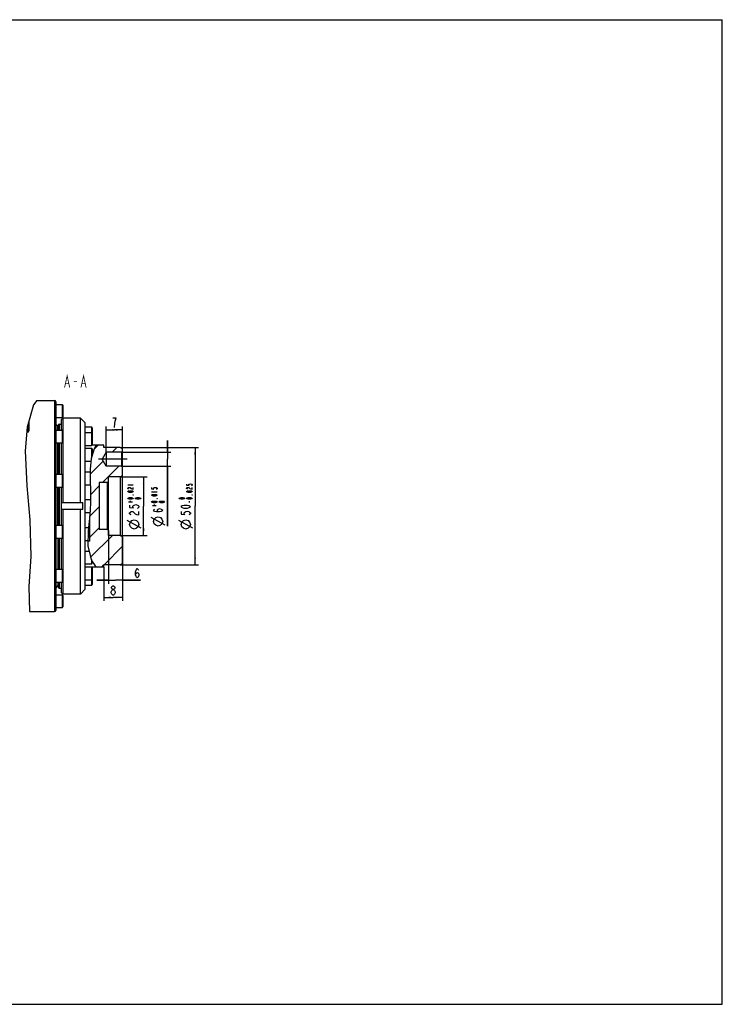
# Model space of a CAD drawing. Header units: millimetres. Extents: x 0 to 594, y 0 to 420.
# Tile 2 of 2: x 294 to 594, y 0 to 420. Entities that reach past the tile are written whole.
import ezdxf

# ---------------------------------------------------------------- set-up
doc = ezdxf.new("R2010")
doc.units = ezdxf.units.MM
doc.header["$LTSCALE"] = 32.67
doc.linetypes.add('CENTER', pattern=[0.6, 0.375, -0.075, 0.075, -0.075])
doc.layers.get('0').update_dxf_attribs({"linetype": 'CONTINUOUS'})
for name, color, linetype in [('304104000184_DXF_AXIS', 7, 'CONTINUOUS'), ('304104000184_DXF_HATCHING', 7, 'CONTINUOUS'), ('304104000184DXF_CONTINUOUS_LINE', 7, 'CONTINUOUS'), ('304302000002DXF_CONTINUOUS_LINE', 7, 'CONTINUOUS'), ('501023000046DXF_CONTINUOUS_LINE', 7, 'CONTINUOUS'), ('501023000061DXF_CONTINUOUS_LINE', 7, 'CONTINUOUS'), ('501023000127DXF_CONTINUOUS_LINE', 7, 'CONTINUOUS'), ('R6-1MODUANFALAN_DXF_DIMENSION', 7, 'CONTINUOUS'), ('R6-1MODUANFALAN_DXF_FORMAT', 7, 'CONTINUOUS'), ('R6-1MODUANFALAN_DXF_TEXT', 7, 'CONTINUOUS')]:
    doc.layers.add(name, color=color, linetype=linetype)
doc.styles.get("Standard").update_dxf_attribs({"font": 'txt', "width": 0.7})
doc.dimstyles.new('DIMSTYLE_3', dxfattribs={"dimtxt": 4, "dimasz": 3, "dimexe": 1.5, "dimexo": 0, "dimgap": 1, "dimtad": 1, "dimdec": 3, "dimdsep": 46, "dimtxsty": 'Standard', "dimblk": '_FILLED', "dimblk1": '_FILLED', "dimblk2": '_FILLED', "dimcen": 0.09, "dimclrt": 5, "dimazin": 2, "dimtol": 1, "dimtp": 0.021, "dimtfac": 0.6, "dimtdec": 3, "dimtofl": 0, "dimtmove": 0, "dimatfit": 3, "dimldrblk": '_FILLED', "dimfxl": 0, "dimtolj": 1, "dimarcsym": 0})
doc.dimstyles.new('DIMSTYLE_4', dxfattribs={"dimtxt": 4, "dimasz": 3, "dimexe": 1.5, "dimexo": 0, "dimgap": 1, "dimtad": 1, "dimdec": 3, "dimdsep": 46, "dimtxsty": 'Standard', "dimblk": '_FILLED', "dimblk1": '_FILLED', "dimblk2": '_FILLED', "dimcen": 0.09, "dimclrt": 5, "dimazin": 2, "dimtol": 1, "dimtp": 0.015, "dimtfac": 0.6, "dimtdec": 3, "dimtofl": 0, "dimtmove": 0, "dimatfit": 3, "dimldrblk": '_FILLED', "dimfxl": 0, "dimtolj": 1, "dimarcsym": 0})
doc.dimstyles.new('DIMSTYLE_5', dxfattribs={"dimtxt": 4, "dimasz": 3, "dimexe": 1.5, "dimexo": 0, "dimgap": 1, "dimtad": 1, "dimdec": 3, "dimdsep": 46, "dimtxsty": 'Standard', "dimblk": '_FILLED', "dimblk1": '_FILLED', "dimblk2": '_FILLED', "dimcen": 0.09, "dimclrt": 5, "dimazin": 2, "dimtol": 1, "dimtm": 0.025, "dimtfac": 0.6, "dimtdec": 3, "dimtofl": 0, "dimtmove": 0, "dimatfit": 3, "dimldrblk": '_FILLED', "dimfxl": 0, "dimtolj": 1, "dimarcsym": 0})
doc.dimstyles.new('DIMSTYLE_6', dxfattribs={"dimtxt": 4, "dimasz": 3, "dimexe": 1.5, "dimexo": 0, "dimgap": 1, "dimtad": 1, "dimdsep": 46, "dimtxsty": 'Standard', "dimblk": '_FILLED', "dimblk1": '_FILLED', "dimblk2": '_FILLED', "dimcen": 0.09, "dimclrt": 5, "dimazin": 2, "dimtp": 0.2, "dimtm": 0.2, "dimtfac": 1, "dimtofl": 0, "dimtmove": 0, "dimatfit": 3, "dimldrblk": '_FILLED', "dimfxl": 0, "dimtolj": 1, "dimarcsym": 0})
doc.dimstyles.new('DIMSTYLE_7', dxfattribs={"dimtxt": 4, "dimasz": 3, "dimexe": 1.5, "dimexo": 0, "dimgap": 1, "dimtad": 1, "dimdsep": 46, "dimtxsty": 'Standard', "dimblk": '_FILLED', "dimblk1": '_FILLED', "dimblk2": '_FILLED', "dimcen": 0.09, "dimclrt": 5, "dimazin": 2, "dimtp": 0.1, "dimtm": 0.1, "dimtfac": 1, "dimtofl": 0, "dimtmove": 0, "dimatfit": 3, "dimldrblk": '_FILLED', "dimfxl": 0, "dimtolj": 1, "dimarcsym": 0})

# ---------------------------------------------------------------- blocks, each defined once
blk = doc.blocks.new('_FILLED')
at = {"color": 0, "linetype": 'ByBlock'}
blk.add_solid([(0, 0), (-1, 0.12), (-1, -0.12)], dxfattribs=at)
blk = doc.blocks.new('*D4')
at = {"layer": 'R6-1MODUANFALAN_DXF_DIMENSION', "color": 2, "linetype": 'Continuous'}
for p, q in [((337.18, 225.02), (348.65, 225.02)), ((347.15, 225.02), (347.15, 212.52)), ((347.15, 200.02), (347.15, 212.52)), ((337.18, 200.02), (348.65, 200.02))]:
    blk.add_line(p, q, dxfattribs=at)
at = {"layer": 'R6-1MODUANFALAN_DXF_DIMENSION', "color": 2, "linetype": 'Continuous', "xscale": 3, "yscale": 3, "zscale": 3}
for p, rotation in [((347.15, 225.02), 90), ((347.15, 200.02), 270)]:
    blk.add_blockref('_FILLED', p, dxfattribs=dict(at, rotation=rotation))
blk = doc.blocks.new('*D5')
at = {"layer": 'R6-1MODUANFALAN_DXF_DIMENSION', "color": 2, "linetype": 'Continuous'}
for p, q in [((357.32, 235.52), (357.32, 240.52)), ((357.32, 240.52), (357.32, 232.52)), ((337.68, 235.52), (358.82, 235.52)), ((357.32, 203.99), (357.32, 232.52)), ((337.68, 229.52), (358.82, 229.52)), ((357.32, 229.52), (357.32, 203.99))]:
    blk.add_line(p, q, dxfattribs=at)
at = {"layer": 'R6-1MODUANFALAN_DXF_DIMENSION', "color": 2, "linetype": 'Continuous', "xscale": 3, "yscale": 3, "zscale": 3}
for p, rotation in [((357.32, 235.52), 270), ((357.32, 229.52), 90)]:
    blk.add_blockref('_FILLED', p, dxfattribs=dict(at, rotation=rotation))
blk = doc.blocks.new('*D6')
at = {"layer": 'R6-1MODUANFALAN_DXF_DIMENSION', "color": 2, "linetype": 'Continuous'}
for p, q in [((337.18, 237.52), (370.6, 237.52)), ((369.1, 237.52), (369.1, 212.52)), ((369.1, 187.52), (369.1, 212.52)), ((337.18, 187.52), (370.6, 187.52))]:
    blk.add_line(p, q, dxfattribs=at)
at = {"layer": 'R6-1MODUANFALAN_DXF_DIMENSION', "color": 2, "linetype": 'Continuous', "xscale": 3, "yscale": 3, "zscale": 3}
for p, rotation in [((369.1, 237.52), 90), ((369.1, 187.52), 270)]:
    blk.add_blockref('_FILLED', p, dxfattribs=dict(at, rotation=rotation))
blk = doc.blocks.new('*D7')
at = {"layer": 'R6-1MODUANFALAN_DXF_DIMENSION', "color": 2, "linetype": 'Continuous'}
for p, q in [((330.18, 186.52), (330.18, 172.06)), ((338.18, 188.09), (338.18, 172.06)), ((330.18, 173.56), (334.18, 173.56)), ((338.18, 173.56), (334.18, 173.56))]:
    blk.add_line(p, q, dxfattribs=at)
at = {"layer": 'R6-1MODUANFALAN_DXF_DIMENSION', "color": 2, "linetype": 'Continuous', "xscale": 3, "yscale": 3, "zscale": 3, "rotation": 180}
blk.add_blockref('_FILLED', (330.18, 173.56), dxfattribs=at)
at = {"layer": 'R6-1MODUANFALAN_DXF_DIMENSION', "color": 2, "linetype": 'Continuous', "xscale": 3, "yscale": 3, "zscale": 3}
blk.add_blockref('_FILLED', (338.18, 173.56), dxfattribs=at)
blk = doc.blocks.new('*D8')
at = {"layer": 'R6-1MODUANFALAN_DXF_DIMENSION', "color": 2, "linetype": 'Continuous'}
for p, q in [((331.18, 235.52), (331.18, 246.52)), ((331.18, 245.02), (334.68, 245.02)), ((338.18, 245.02), (334.68, 245.02)), ((338.18, 236.02), (338.18, 246.52))]:
    blk.add_line(p, q, dxfattribs=at)
at = {"layer": 'R6-1MODUANFALAN_DXF_DIMENSION', "color": 2, "linetype": 'Continuous', "xscale": 3, "yscale": 3, "zscale": 3, "rotation": 180}
blk.add_blockref('_FILLED', (331.18, 245.02), dxfattribs=at)
at = {"layer": 'R6-1MODUANFALAN_DXF_DIMENSION', "color": 2, "linetype": 'Continuous', "xscale": 3, "yscale": 3, "zscale": 3}
blk.add_blockref('_FILLED', (338.18, 245.02), dxfattribs=at)
blk = doc.blocks.new('*D9')
at = {"layer": 'R6-1MODUANFALAN_DXF_DIMENSION', "color": 2, "linetype": 'Continuous'}
for p, q in [((332.18, 202.02), (332.18, 179.36)), ((338.18, 199.44), (338.18, 179.36)), ((332.18, 180.86), (327.18, 180.86)), ((327.18, 180.86), (335.18, 180.86)), ((345.84, 180.86), (335.18, 180.86)), ((338.18, 180.86), (345.84, 180.86))]:
    blk.add_line(p, q, dxfattribs=at)
at = {"layer": 'R6-1MODUANFALAN_DXF_DIMENSION', "color": 2, "linetype": 'Continuous', "xscale": 3, "yscale": 3, "zscale": 3}
blk.add_blockref('_FILLED', (332.18, 180.86), dxfattribs=at)
at = {"layer": 'R6-1MODUANFALAN_DXF_DIMENSION', "color": 2, "linetype": 'Continuous', "xscale": 3, "yscale": 3, "zscale": 3, "rotation": 180}
blk.add_blockref('_FILLED', (338.18, 180.86), dxfattribs=at)
blk = doc.blocks.new('HATCHING_BL7', base_point=(330.73, 212.52))
at = {"layer": '304104000184_DXF_HATCHING', "linetype": 'Continuous'}
h = blk.add_hatch(dxfattribs=at)
h.set_pattern_fill('DEFAULT__8', color=2, scale=6.30945, angle=45, style=0, pattern_type=0)
h.set_pattern_definition([(45, (0, 0), (-4.46145, 4.46145), [])])
edge = h.paths.add_edge_path()
edge.add_line((338.18, 199.44), (338.18, 188.09))
edge.add_line((338.18, 188.09), (337.18, 187.52))
edge.add_line((337.18, 187.52), (330.18, 187.52))
edge.add_line((330.18, 187.52), (330.18, 186.52))
edge.add_line((330.18, 186.52), (326.94, 186.52))
edge.add_spline(control_points=[(326.94, 186.52), (326.57, 186.92), (325.86, 187.79), (325.26, 188.79), (324.98, 189.32)], knot_values=[0, 0, 0, 0, 0.5, 1, 1, 1, 1], degree=3, periodic=0)
edge.add_spline(control_points=[(324.98, 189.32), (324.71, 189.83), (324.24, 190.92), (323.7, 192.8), (323.37, 194.97), (323.29, 196.63), (323.29, 197.52)], knot_values=[0, 0, 0, 0, 0.25, 0.5, 0.75, 1, 1, 1, 1], degree=3, periodic=0)
edge.add_line((323.29, 197.52), (324.18, 197.52))
edge.add_line((324.18, 197.52), (324.18, 208.15))
edge.add_spline(control_points=[(324.18, 208.15), (324.3, 209.75), (324.48, 212.88), (324.47, 217.64), (324.37, 221.77), (324.29, 225.49), (324.35, 228.86), (324.63, 231.85), (325.14, 234.45), (325.87, 236.68), (326.47, 237.94), (326.8, 238.52)], knot_values=[0, 0, 0, 0, 0.111111, 0.222222, 0.333333, 0.444444, 0.555556, 0.666667, 0.777778, 0.888889, 1, 1, 1, 1], degree=3, periodic=0)
edge.add_line((326.8, 238.52), (330.18, 238.52))
edge.add_line((330.18, 238.52), (330.18, 237.52))
edge.add_line((330.18, 237.52), (337.18, 237.52))
edge.add_line((337.18, 237.52), (338.18, 236.94))
edge.add_line((338.18, 236.94), (338.18, 236.02))
edge.add_line((338.18, 236.02), (337.68, 235.52))
edge.add_line((337.68, 235.52), (331.18, 235.52))
edge.add_line((331.18, 235.52), (329.44, 232.52))
edge.add_line((329.44, 232.52), (331.18, 229.52))
edge.add_line((331.18, 229.52), (337.68, 229.52))
edge.add_line((337.68, 229.52), (338.18, 229.02))
edge.add_line((338.18, 229.02), (338.18, 225.59))
edge.add_line((338.18, 225.59), (337.18, 225.02))
edge.add_line((337.18, 225.02), (332.18, 225.02))
edge.add_line((332.18, 225.02), (332.18, 223.02))
edge.add_line((332.18, 223.02), (331.68, 222.52))
edge.add_line((331.68, 222.52), (328.18, 222.52))
edge.add_line((328.18, 222.52), (328.18, 202.52))
edge.add_line((328.18, 202.52), (331.68, 202.52))
edge.add_line((331.68, 202.52), (332.18, 202.02))
edge.add_line((332.18, 202.02), (332.18, 200.02))
edge.add_line((332.18, 200.02), (337.18, 200.02))
edge.add_line((337.18, 200.02), (338.18, 199.44))

msp = doc.modelspace()

# ---------------------------------------------------------------- linework, layer by layer
at = {"color": 2, "linetype": 'Continuous'}
for p, q in [((301.6327, 257.5155), (300.2115, 255.7046)), ((300.2115, 255.7046), (297.4094, 246.2128)), ((297.4094, 246.2128), (296.6121, 236.0968)), ((296.6121, 236.0968), (297.2939, 221.1308)), ((326.062, 237.0146), (324.8204, 232.7512)), ((326.8349, 238.5155), (326.062, 237.0146)), ((324.8204, 232.7512), (324.3606, 228.3072)), ((324.3606, 228.3072), (324.3317, 223.8209)), ((324.3317, 223.8209), (324.4325, 218.7892)), ((297.2939, 221.1308), (298.6511, 206.601)), ((324.4325, 218.7892), (324.4565, 213.7772)), ((324.4565, 213.7772), (324.2236, 208.6806)), ((298.6511, 206.601), (298.9748, 190.9899)), ((324.2236, 208.6806), (323.5336, 201.9762)), ((323.5336, 201.9762), (323.3713, 195.3833)), ((323.3713, 195.3833), (324.9806, 189.3226)), ((298.9748, 190.9899), (298.1185, 178.2838)), ((324.9806, 189.3226), (326.5092, 187.0086)), ((326.5092, 187.0086), (327.0335, 186.5155)), ((298.1185, 178.2838), (298.5074, 167.5155))]:
    msp.add_line(p, q, dxfattribs=at)
at = {"layer": '304104000184_DXF_AXIS', "color": 7, "linetype": 'CENTER'}
msp.add_line((340.1752, 232.5155), (327.4432, 232.5155), dxfattribs=at)
at = {"layer": '304104000184DXF_CONTINUOUS_LINE', "color": 7, "linetype": 'Continuous'}
for p, q in [((312.1752, 249.5155), (312.6752, 250.0155)), ((312.1752, 244.964), (312.1752, 249.5155)), ((312.6752, 250.0155), (312.6752, 244.6536)), ((320.1752, 250.0155), (312.6752, 250.0155)), ((320.1752, 214.0155), (320.1752, 250.0155)), ((320.1752, 250.0155), (322.1752, 248.0155)), ((322.1752, 177.0155), (322.1752, 248.0155)), ((312.1752, 226.1359), (312.1752, 239.464)), ((312.6752, 239.764), (312.6752, 225.8359)), ((330.1752, 238.5155), (325.1041, 238.5155)), ((331.1752, 235.5155), (329.4432, 232.5155)), ((330.1752, 237.5155), (330.1752, 238.5155)), ((337.1752, 237.5155), (330.1752, 237.5155)), ((331.1752, 235.5155), (331.1752, 229.5155)), ((337.6753, 235.5155), (331.1752, 235.5155)), ((338.1752, 236.9382), (337.1752, 237.5155)), ((337.6753, 235.5155), (338.1752, 236.0154)), ((337.6753, 235.5155), (337.6753, 229.5155)), ((338.1752, 188.0929), (338.1752, 236.9382)), ((331.1752, 229.5155), (329.4432, 232.5155)), ((337.6753, 229.5155), (331.1752, 229.5155)), ((337.6753, 229.5155), (338.1752, 229.0157)), ((331.6753, 222.5155), (332.1752, 223.0155)), ((332.1752, 200.0155), (332.1752, 225.0155)), ((337.1752, 225.0155), (332.1752, 225.0155)), ((337.1752, 225.0155), (338.1752, 225.5929)), ((337.1752, 225.0155), (337.1752, 200.0155)), ((312.1752, 204.3951), (312.1752, 220.6359)), ((312.6752, 220.9359), (312.6752, 214.0155)), ((328.1752, 222.5155), (328.1752, 202.5155)), ((331.6753, 222.5155), (328.1752, 222.5155)), ((331.6753, 202.5155), (331.6753, 222.5155)), ((312.1752, 214.0155), (321.1444, 214.0155)), ((321.1444, 211.0155), (312.1752, 211.0155)), ((312.6752, 211.0155), (312.6752, 204.0951)), ((320.1752, 175.0155), (320.1752, 211.0155)), ((324.1752, 197.5155), (324.1752, 208.2108)), ((331.6753, 202.5155), (328.1752, 202.5155)), ((331.6753, 202.5155), (332.1752, 202.0156)), ((312.1752, 185.5671), (312.1752, 198.8951)), ((312.6752, 199.1951), (312.6752, 185.2671)), ((324.1752, 197.5155), (323.4238, 197.5155)), ((337.1752, 200.0155), (332.1752, 200.0155)), ((337.1752, 200.0155), (338.1752, 199.4382)), ((330.1752, 186.5155), (325.1041, 186.5155)), ((337.1752, 187.5155), (330.1752, 187.5155)), ((330.1752, 186.5155), (330.1752, 187.5155)), ((338.1752, 188.0929), (337.1752, 187.5155)), ((312.1752, 175.5156), (312.1752, 180.0671)), ((312.6752, 180.3775), (312.6752, 175.0155)), ((320.1752, 175.0155), (322.1752, 177.0155)), ((312.1752, 175.5155), (312.6752, 175.0155)), ((320.1752, 175.0155), (312.6752, 175.0155))]:
    msp.add_line(p, q, dxfattribs=at)
msp.add_lwpolyline([(321.1444, 211.0155), (321.1752, 212.5155), (321.1444, 214.0155)], dxfattribs=at)
at = {"layer": '304302000002DXF_CONTINUOUS_LINE', "color": 7, "linetype": 'Continuous'}
for p, q in [((301.6327, 257.5155), (309.1752, 257.5155)), ((309.6752, 257.0155), (309.6752, 255.8344)), ((309.6752, 255.146), (309.6752, 244.8024)), ((309.6752, 247.4655), (310.5752, 246.5655)), ((310.5752, 244.964), (310.5752, 246.5651)), ((310.6752, 247.0155), (310.6752, 244.964)), ((311.1752, 247.5155), (312.1752, 247.5155)), ((309.6752, 243.0822), (309.6752, 224.9859)), ((310.5752, 226.1287), (310.5752, 239.406)), ((310.6752, 239.464), (310.6752, 226.1287)), ((309.6752, 222.8306), (309.6752, 202.2012)), ((310.5752, 204.3951), (310.5752, 220.6359)), ((310.6752, 220.6359), (310.6752, 204.3951)), ((309.6752, 200.0452), (309.6752, 181.9488)), ((310.5752, 198.9024), (310.5752, 185.625)), ((310.6752, 198.9024), (310.6752, 185.5671)), ((309.6752, 180.2291), (309.6752, 169.8844)), ((309.6752, 177.5655), (310.5752, 178.4655)), ((310.5752, 180.0671), (310.5752, 178.4659)), ((310.6752, 180.0671), (310.6752, 178.0155)), ((311.1752, 177.5155), (312.1752, 177.5155)), ((309.6752, 169.1967), (309.6752, 168.0155)), ((298.5074, 167.5155), (309.1752, 167.5155))]:
    msp.add_line(p, q, dxfattribs=at)
at = {"layer": '304302000002DXF_CONTINUOUS_LINE', "color": 9, "linetype": 'Continuous'}
for p, q in [((309.1752, 257.5155), (309.1752, 167.5155)), ((311.1752, 247.5155), (311.1752, 244.964)), ((311.1752, 239.464), (311.1752, 226.1359)), ((311.1752, 220.6359), (311.1752, 204.3951)), ((311.1752, 198.8951), (311.1752, 185.5671)), ((311.1752, 180.0671), (311.1752, 177.5155))]:
    msp.add_line(p, q, dxfattribs=at)
at = {"layer": '304302000002DXF_CONTINUOUS_LINE', "color": 7, "linetype": 'Continuous'}
for centre, start, end in [((309.1752, 257.0155), 0, 90), ((311.1752, 247.0155), 90, 180), ((311.1752, 178.0155), 180, 270), ((309.1752, 168.0155), 270, 360)]:
    msp.add_arc(centre, 0.5, start, end, dxfattribs=at)
at = {"layer": '501023000046DXF_CONTINUOUS_LINE', "color": 7, "linetype": 'Continuous'}
for p, q in [((298.1752, 248.807), (298.1752, 244.6155)), ((297.2362, 244.0155), (297.5752, 244.0155)), ((298.1752, 179.1247), (298.1752, 176.7144))]:
    msp.add_line(p, q, dxfattribs=at)
at = {"layer": '501023000046DXF_CONTINUOUS_LINE', "color": 9, "linetype": 'Continuous'}
msp.add_line((297.5752, 246.7746), (297.5752, 244.0155), dxfattribs=at)
at = {"layer": '501023000046DXF_CONTINUOUS_LINE', "color": 7, "linetype": 'Continuous'}
msp.add_arc((297.5752, 244.6155), 0.6, 270, 360, dxfattribs=at)
at = {"layer": '501023000061DXF_CONTINUOUS_LINE', "color": 7, "linetype": 'Continuous'}
for p, q in [((309.6752, 255.8344), (309.6752, 255.146)), ((309.6752, 255.8344), (312.3752, 255.8344)), ((312.6752, 255.5344), (312.6752, 250.6344)), ((309.6752, 250.3344), (312.3752, 250.3344)), ((309.6752, 244.964), (312.3752, 244.964)), ((309.6752, 244.8024), (309.6752, 243.0822)), ((312.6752, 244.664), (312.6752, 239.764)), ((309.6752, 239.464), (312.3752, 239.464)), ((309.6752, 226.1359), (312.3752, 226.1359)), ((309.6752, 225.1994), (309.6752, 222.8306)), ((312.6752, 225.8359), (312.6752, 220.9359)), ((309.6752, 220.6359), (312.3752, 220.6359)), ((309.6752, 204.3951), (312.3752, 204.3951)), ((309.6752, 202.2012), (309.6752, 199.8319)), ((312.6752, 204.0951), (312.6752, 199.1951)), ((309.6752, 198.8951), (312.3752, 198.8951)), ((309.6752, 185.5671), (312.3752, 185.5671)), ((312.6752, 185.2671), (312.6752, 180.3671)), ((309.6752, 181.9488), (309.6752, 180.2291)), ((309.6752, 180.0671), (312.3752, 180.0671)), ((309.6752, 174.6967), (312.3752, 174.6967)), ((312.6752, 174.3967), (312.6752, 169.4967)), ((309.6752, 169.8844), (309.6752, 169.1967)), ((309.6752, 169.1967), (312.3752, 169.1967))]:
    msp.add_line(p, q, dxfattribs=at)
at = {"layer": '501023000061DXF_CONTINUOUS_LINE', "color": 9, "linetype": 'Continuous'}
for p, q in [((312.3752, 255.8344), (312.3752, 250.3344)), ((312.3752, 244.964), (312.3752, 239.464)), ((312.3752, 226.1359), (312.3752, 220.6359)), ((312.3752, 204.3951), (312.3752, 198.8951)), ((312.3752, 185.5671), (312.3752, 180.0671)), ((312.3752, 174.6967), (312.3752, 169.1967))]:
    msp.add_line(p, q, dxfattribs=at)
at = {"layer": '501023000061DXF_CONTINUOUS_LINE', "color": 7, "linetype": 'Continuous'}
for centre, start, end in [((312.3752, 255.5344), 0, 90), ((312.3752, 250.6344), 270, 360), ((312.3752, 244.664), 0, 90), ((312.3752, 239.764), 270, 360), ((312.3752, 225.8359), 0, 90), ((312.3752, 220.9359), 270, 360), ((312.3752, 204.0951), 0, 90), ((312.3752, 199.1951), 270, 360), ((312.3752, 185.2671), 0, 90), ((312.3752, 180.3671), 270, 360), ((312.3752, 174.3967), 0, 90), ((312.3752, 169.4967), 270, 360)]:
    msp.add_arc(centre, 0.3, start, end, dxfattribs=at)
at = {"layer": '501023000127DXF_CONTINUOUS_LINE', "color": 7, "linetype": 'Continuous'}
for p, q in [((310.5752, 245.0155), (310.6752, 245.0155)), ((322.1752, 246.2655), (324.8752, 246.2655)), ((322.1752, 243.9058), (324.8752, 243.9058)), ((325.1752, 245.9655), (325.1752, 243.6058)), ((325.1752, 243.6058), (325.1752, 238.7058)), ((310.5752, 235.9358), (310.6752, 235.9358)), ((322.1752, 238.4058), (324.8752, 238.4058)), ((322.1752, 237.1858), (324.8752, 237.1858)), ((325.1752, 236.8858), (325.1752, 233.9694)), ((310.5752, 232.9358), (310.6752, 232.9358)), ((322.1752, 231.6858), (324.7102, 231.6858)), ((322.1752, 227.1287), (324.353, 227.1287)), ((322.1752, 221.6287), (324.3756, 221.6287)), ((322.1752, 215.2655), (324.4494, 215.2655)), ((310.5752, 214.0155), (310.6752, 214.0155)), ((310.5752, 211.0155), (310.6752, 211.0155)), ((322.1752, 209.7655), (324.2732, 209.7655)), ((322.1752, 203.4024), (323.6803, 203.4024)), ((322.1752, 197.9024), (323.4333, 197.9024)), ((322.1752, 193.3452), (323.9125, 193.3452)), ((310.5752, 192.0952), (310.6752, 192.0952)), ((310.5752, 189.0952), (310.6752, 189.0952)), ((325.1752, 189.028), (325.1752, 188.1452)), ((322.1752, 187.8452), (324.8752, 187.8452)), ((322.1752, 186.6253), (324.8752, 186.6253)), ((325.1752, 186.3253), (325.1752, 181.4253)), ((322.1752, 181.1253), (324.8752, 181.1253)), ((325.1752, 181.4253), (325.1752, 179.0655)), ((310.5752, 180.0155), (310.6752, 180.0155)), ((322.1752, 178.7655), (324.8752, 178.7655))]:
    msp.add_line(p, q, dxfattribs=at)
at = {"layer": '501023000127DXF_CONTINUOUS_LINE', "color": 9, "linetype": 'Continuous'}
for p, q in [((324.8752, 246.2655), (324.8752, 243.9058)), ((324.8752, 243.9058), (324.8752, 238.4058)), ((324.8752, 237.1858), (324.8752, 232.9393)), ((324.8752, 189.7195), (324.8752, 187.8452)), ((324.8752, 186.6253), (324.8752, 181.1253)), ((324.8752, 181.1253), (324.8752, 178.7655))]:
    msp.add_line(p, q, dxfattribs=at)
at = {"layer": '501023000127DXF_CONTINUOUS_LINE', "color": 2, "linetype": 'Continuous'}
for p, q in [((310.5752, 235.4358), (310.6752, 235.4358)), ((310.5752, 233.4358), (310.6752, 233.4358)), ((310.5752, 213.5155), (310.6752, 213.5155)), ((310.5752, 211.5155), (310.6752, 211.5155)), ((310.5752, 191.5952), (310.6752, 191.5952)), ((310.5752, 189.5952), (310.6752, 189.5952))]:
    msp.add_line(p, q, dxfattribs=at)
at = {"layer": '501023000127DXF_CONTINUOUS_LINE', "color": 7, "linetype": 'Continuous'}
for centre, start, end in [((324.8752, 245.9655), 0, 90), ((324.8752, 243.6058), 0, 90), ((324.8752, 238.7058), 270, 360), ((324.8752, 236.8858), 0, 90), ((324.8752, 188.1452), 270, 360), ((324.8752, 186.3253), 0, 90), ((324.8752, 181.4253), 270, 360), ((324.8752, 179.0655), 270, 360)]:
    msp.add_arc(centre, 0.3, start, end, dxfattribs=at)
at = {"layer": 'R6-1MODUANFALAN_DXF_DIMENSION', "color": 5, "linetype": 'Continuous'}
for p, q in [((340.3503, 221.5822), (342.7503, 221.5822)), ((350.5155, 218.6022), (352.9155, 218.6022)), ((340.7503, 214.3822), (342.3503, 214.3822)), ((341.5503, 214.0222), (341.5503, 214.7422)), ((366.7038, 214.1122), (366.7038, 214.6522)), ((350.9155, 212.8422), (352.5155, 212.8422)), ((351.7155, 212.4822), (351.7155, 213.2022)), ((346.1503, 203.0622), (340.1503, 206.3955)), ((356.3155, 204.3222), (350.3155, 207.6555)), ((368.1038, 203.0622), (362.1038, 206.3955))]:
    msp.add_line(p, q, dxfattribs=at)
for points in [[(335.0252, 248.684), (335.3752, 250.0174), (333.9752, 250.0174)], [(334.6752, 246.0174), (334.8502, 247.684), (335.0252, 248.684)], [(340.7503, 219.7822), (340.5503, 219.8722), (340.3503, 220.0522), (340.3503, 220.2322), (340.5503, 220.4122), (340.7503, 220.5022), (341.1503, 220.5022), (341.3503, 220.4122)], [(342.7503, 218.7022), (342.5503, 218.5222), (342.3503, 218.4322), (341.9503, 218.3422), (341.1503, 218.3422), (340.7503, 218.4322), (340.5503, 218.5222), (340.3503, 218.7022), (340.5503, 218.8822), (340.7503, 218.9722), (341.1503, 219.0622), (341.9503, 219.0622), (342.3503, 218.9722), (342.5503, 218.8822), (342.7503, 218.7022)], [(341.3503, 220.4122), (341.7503, 220.0522), (342.1503, 219.8722), (342.7503, 219.7822), (342.7503, 220.5022)], [(350.5155, 220.4022), (350.5155, 219.8622), (351.5155, 219.7722), (351.3155, 219.9522), (351.3155, 220.1322), (351.5155, 220.3122), (351.7155, 220.4022), (352.1155, 220.4922), (352.5155, 220.4022), (352.7155, 220.3122), (352.9155, 220.1322), (352.9155, 219.9522), (352.7155, 219.7722), (352.5155, 219.6822)], [(365.5038, 221.9422), (365.5038, 221.4022), (366.5038, 221.3122), (366.3038, 221.4922), (366.3038, 221.6722), (366.5038, 221.8522), (366.7038, 221.9422), (367.1038, 222.0322), (367.5038, 221.9422), (367.7038, 221.8522), (367.9038, 221.6722), (367.9038, 221.4922), (367.7038, 221.3122), (367.5038, 221.2222)], [(365.9038, 219.7822), (365.7038, 219.8722), (365.5038, 220.0522), (365.5038, 220.2322), (365.7038, 220.4122), (365.9038, 220.5022), (366.3038, 220.5022), (366.5038, 220.4122), (366.7038, 220.2322), (366.9038, 220.0522), (367.3038, 219.8722), (367.9038, 219.7822), (367.9038, 220.5022)], [(367.9038, 218.7022), (367.7038, 218.5222), (367.5038, 218.4322), (367.1038, 218.3422), (366.3038, 218.3422), (365.9038, 218.4322), (365.7038, 218.5222), (365.5038, 218.7022), (365.7038, 218.8822), (365.9038, 218.9722), (366.3038, 219.0622), (367.1038, 219.0622), (367.5038, 218.9722), (367.7038, 218.8822), (367.9038, 218.7022)], [(342.7503, 215.8222), (342.5503, 215.6422), (342.3503, 215.5522), (341.9503, 215.4622), (341.1503, 215.4622), (340.7503, 215.5522), (340.5503, 215.6422), (340.3503, 215.8222), (340.5503, 216.0022), (340.7503, 216.0922), (341.1503, 216.1822), (341.9503, 216.1822), (342.3503, 216.0922), (342.5503, 216.0022), (342.7503, 215.8222)], [(342.7503, 217.2622), (342.7503, 217.1722), (342.5503, 217.1722), (342.7503, 217.2622)], [(345.9503, 215.8222), (345.7503, 215.6422), (345.5503, 215.5522), (345.1503, 215.4622), (344.3503, 215.4622), (343.9503, 215.5522), (343.7503, 215.6422), (343.5503, 215.8222), (343.7503, 216.0022), (343.9503, 216.0922), (344.3503, 216.1822), (345.1503, 216.1822), (345.5503, 216.0922), (345.7503, 216.0022), (345.9503, 215.8222)], [(352.9155, 217.1622), (352.7155, 216.9822), (352.5155, 216.8922), (352.1155, 216.8022), (351.3155, 216.8022), (350.9155, 216.8922), (350.7155, 216.9822), (350.5155, 217.1622), (350.7155, 217.3422), (350.9155, 217.4322), (351.3155, 217.5222), (352.1155, 217.5222), (352.5155, 217.4322), (352.7155, 217.3422), (352.9155, 217.1622)], [(352.9155, 214.2822), (352.7155, 214.1022), (352.5155, 214.0122), (352.1155, 213.9222), (351.3155, 213.9222), (350.9155, 214.0122), (350.7155, 214.1022), (350.5155, 214.2822), (350.7155, 214.4622), (350.9155, 214.5522), (351.3155, 214.6422), (352.1155, 214.6422), (352.5155, 214.5522), (352.7155, 214.4622), (352.9155, 214.2822)], [(352.9155, 215.7222), (352.9155, 215.6322), (352.7155, 215.6322), (352.9155, 215.7222)], [(356.1155, 214.2822), (355.9155, 214.1022), (355.7155, 214.0122), (355.3155, 213.9222), (354.5155, 213.9222), (354.1155, 214.0122), (353.9155, 214.1022), (353.7155, 214.2822), (353.9155, 214.4622), (354.1155, 214.5522), (354.5155, 214.6422), (355.3155, 214.6422), (355.7155, 214.5522), (355.9155, 214.4622), (356.1155, 214.2822)], [(364.7038, 215.8222), (364.5038, 215.6422), (364.3038, 215.5522), (363.9038, 215.4622), (363.1038, 215.4622), (362.7038, 215.5522), (362.5038, 215.6422), (362.3038, 215.8222), (362.5038, 216.0022), (362.7038, 216.0922), (363.1038, 216.1822), (363.9038, 216.1822), (364.3038, 216.0922), (364.5038, 216.0022), (364.7038, 215.8222)], [(367.9038, 215.8222), (367.7038, 215.6422), (367.5038, 215.5522), (367.1038, 215.4622), (366.3038, 215.4622), (365.9038, 215.5522), (365.7038, 215.6422), (365.5038, 215.8222), (365.7038, 216.0022), (365.9038, 216.0922), (366.3038, 216.1822), (367.1038, 216.1822), (367.5038, 216.0922), (367.7038, 216.0022), (367.9038, 215.8222)], [(367.9038, 217.2622), (367.9038, 217.1722), (367.7038, 217.1722), (367.9038, 217.2622)], [(341.1503, 212.9622), (341.1503, 211.9122), (342.817, 211.7372), (342.4837, 212.0872), (342.4837, 212.4372), (342.817, 212.7872), (343.1503, 212.9622), (343.817, 213.1372), (344.4837, 212.9622), (344.817, 212.7872), (345.1503, 212.4372), (345.1503, 212.0872), (344.817, 211.7372), (344.4837, 211.5622)], [(341.817, 208.7622), (341.4837, 208.9372), (341.1503, 209.2872), (341.1503, 209.6372), (341.4837, 209.9872), (341.817, 210.1622), (342.4837, 210.1622), (342.817, 209.9872), (343.4837, 209.2872)], [(343.4837, 209.2872), (344.1503, 208.9372), (345.1503, 208.7622), (345.1503, 210.1622)], [(353.9821, 210.0222), (353.3155, 210.1972), (352.9821, 210.7222), (353.3155, 211.2472), (353.9821, 211.4222), (354.6488, 211.2472), (354.9821, 211.0722), (355.3155, 210.7222), (354.9821, 210.3722), (354.6488, 210.1972), (353.9821, 210.0222), (352.6488, 210.0222), (351.9821, 210.1972), (351.6488, 210.3722), (351.3155, 210.7222), (351.6488, 211.0722), (351.9821, 211.2472)], [(367.1038, 212.2622), (366.7705, 211.9122), (366.4371, 211.7372), (365.7704, 211.5622), (364.4371, 211.5622), (363.7704, 211.7372), (363.4371, 211.9122), (363.1038, 212.2622), (363.4371, 212.6122), (363.7704, 212.7872), (364.4371, 212.9622), (365.7704, 212.9622), (366.4371, 212.7872), (366.7705, 212.6122), (367.1038, 212.2622)], [(363.1038, 210.1622), (363.1038, 209.1122), (364.7705, 208.9372), (364.4371, 209.2872), (364.4371, 209.6372), (364.7705, 209.9872), (365.1038, 210.1622), (365.7704, 210.3372), (366.4371, 210.1622), (366.7705, 209.9872), (367.1038, 209.6372), (367.1038, 209.2872), (366.7705, 208.9372), (366.4371, 208.7622)], [(343.1503, 202.7289), (342.1503, 203.0622), (341.4837, 203.7289), (341.1503, 204.7289), (341.4837, 205.7289), (342.1503, 206.3955), (343.1503, 206.7289), (344.1503, 206.3955), (344.817, 205.7289), (345.1503, 204.7289), (344.817, 203.7289), (344.1503, 203.0622), (343.1503, 202.7289)], [(353.3155, 203.9888), (352.3155, 204.3222), (351.6488, 204.9889), (351.3155, 205.9889), (351.6488, 206.9889), (352.3155, 207.6555), (353.3155, 207.9889), (354.3155, 207.6555), (354.9821, 206.9889), (355.3155, 205.9889), (354.9821, 204.9889), (354.3155, 204.3222), (353.3155, 203.9888)], [(365.1038, 202.7289), (364.1038, 203.0622), (363.4371, 203.7289), (363.1038, 204.7289), (363.4371, 205.7289), (364.1038, 206.3955), (365.1038, 206.7289), (366.1038, 206.3955), (366.7705, 205.7289), (367.1038, 204.7289), (366.7705, 203.7289), (366.1038, 203.0622), (365.1038, 202.7289)], [(343.7408, 183.1969), (343.9158, 183.8635), (344.4408, 184.1969), (344.9658, 183.8635), (345.1408, 183.1969), (344.9658, 182.5302), (344.7908, 182.1969), (344.4408, 181.8635), (344.0908, 182.1969), (343.9158, 182.5302), (343.7408, 183.1969), (343.7408, 184.5302), (343.9158, 185.1969), (344.0908, 185.5302), (344.4408, 185.8635), (344.7908, 185.5302), (344.9658, 185.1969)], [(334.0002, 174.5578), (333.6502, 174.8911), (333.4752, 175.2244), (333.3002, 175.5578), (333.3002, 175.8911), (333.6502, 176.5578)], [(334.0002, 176.8911), (333.6502, 177.2244), (333.4752, 177.5578), (333.4752, 177.8911), (333.6502, 178.2244), (334.0002, 178.5578), (334.3502, 178.5578), (334.7002, 178.2244), (334.8752, 177.8911), (334.8752, 177.5578), (334.7002, 177.2244), (334.3502, 176.8911)], [(333.6502, 176.5578), (334.0002, 176.8911), (334.3502, 176.8911), (334.7002, 176.5578), (334.8752, 176.2244), (335.0502, 175.8911), (335.0502, 175.5578)], [(335.0502, 175.5578), (334.7002, 174.8911), (334.3502, 174.5578), (334.0002, 174.5578)]]:
    msp.add_lwpolyline(points, dxfattribs=at)
at = {"layer": 'R6-1MODUANFALAN_DXF_FORMAT', "color": 7, "linetype": 'Continuous'}
for p, q in [((0, 420), (594, 420)), ((594, 0), (594, 420)), ((0, 0), (594, 0))]:
    msp.add_line(p, q, dxfattribs=at)
at = {"layer": 'R6-1MODUANFALAN_DXF_TEXT', "color": 5, "linetype": 'Continuous', "const_width": 0.35}
for points in [[(313.4232, 263.0699), (314.517, 268.0699), (315.6107, 263.0699)], [(320.4232, 263.0699), (321.517, 268.0699), (322.6107, 263.0699)], [(313.8607, 264.7366), (315.1732, 264.7366)], [(317.3607, 265.5699), (318.6732, 265.5699)], [(320.8607, 264.7366), (322.1732, 264.7366)]]:
    msp.add_lwpolyline(points, dxfattribs=at)

# ---------------------------------------------------------------- block references
msp.add_blockref('HATCHING_BL7', (330.7325, 212.5155))

# ---------------------------------------------------------------- dimensions: what is measured, and where the dimension line sits
at = {"layer": 'R6-1MODUANFALAN_DXF_DIMENSION', "color": 2, "linetype": 'Continuous'}
for base, p1, p2, dimstyle, picture, middle in [((338.1753, 245.0174), (331.1752, 235.5155), (338.1753, 236.0155), 'DIMSTYLE_6', '*D8', (333.2752, 245.0174)), ((338.1752, 180.8635), (332.1752, 202.0156), (338.1752, 199.4382), 'DIMSTYLE_7', '*D9', (343.0408, 180.8635))]:
    dim = msp.add_linear_dim(base=base, p1=p1, p2=p2, dimstyle=dimstyle, dxfattribs=at)
    dim.commit()
    dim.dimension.update_dxf_attribs({"geometry": picture, "text_midpoint": middle, "dimtype": 160})
for base, p1, p2, angle, dimstyle, picture, middle in [((357.3155, 235.5155), (337.6752, 229.5155), (337.6752, 235.5155), 90, 'DIMSTYLE_4', '*D5', (357.3155, 203.9889)), ((369.1038, 187.5155), (337.1752, 237.5155), (337.1752, 187.5155), 270, 'DIMSTYLE_5', '*D6', (369.1038, 202.7289)), ((347.1503, 200.0155), (337.1752, 225.0155), (337.1752, 200.0155), 270, 'DIMSTYLE_3', '*D4', (347.1503, 202.7289))]:
    dim = msp.add_linear_dim(base=base, p1=p1, p2=p2, angle=angle, text='%%c<>', dimstyle=dimstyle, dxfattribs=at)
    dim.commit()
    dim.dimension.update_dxf_attribs({"geometry": picture, "text_midpoint": middle, "dimtype": 160})
dim = msp.add_linear_dim(base=(330.1752, 173.5578), p1=(338.1752, 188.0929), p2=(330.1752, 186.5155), angle=180, dimstyle='DIMSTYLE_6', dxfattribs=at)
dim.commit()
dim.dimension.update_dxf_attribs({"geometry": '*D7', "text_midpoint": (332.7752, 173.5578), "dimtype": 160})

doc.saveas('drawing.dxf')
